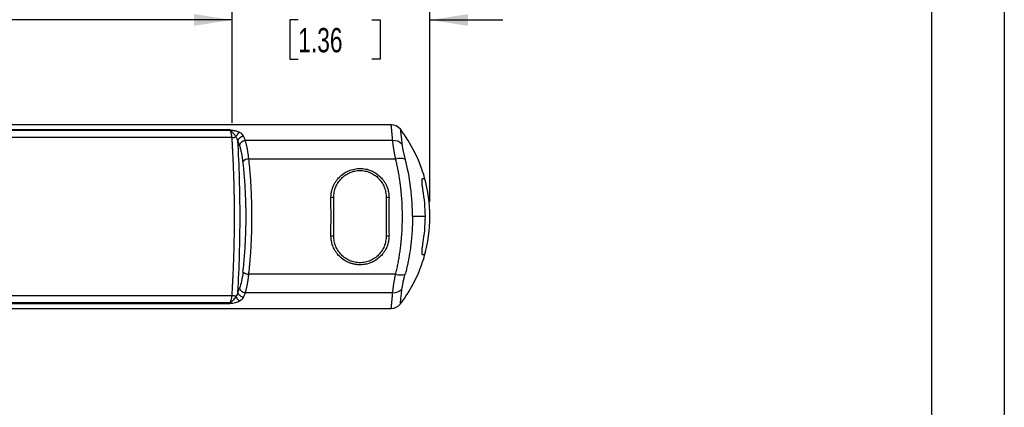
# Model space of a CAD drawing. Header units: millimetres. Extents: x 0 to 559, y 0 to 432.
# Tile 22 of 34: x 387 to 559, y 247 to 314. Entities that reach past the tile are written whole.
import ezdxf

# ---------------------------------------------------------------- set-up
doc = ezdxf.new("R2010")
doc.units = ezdxf.units.MM
doc.header["$LTSCALE"] = 2
doc.layers.add('DIMENSIONS', color=140, linetype='Continuous', lineweight=25)
doc.layers.add('TEXT', color=140, linetype='Continuous', lineweight=25)
doc.styles.add('SLDTEXTSTYLE0', font='TXT', dxfattribs={"width": 0.7})
doc.dimstyles.new('SLDDIMSTYLE1', dxfattribs={"dimtxt": 4.316016, "dimasz": 6.604, "dimexe": 0, "dimexo": 0.0625, "dimgap": 1.079004, "dimtad": 0, "dimtih": 1, "dimtoh": 1, "dimdec": 1, "dimrnd": 1e-09, "dimzin": 12, "dimdsep": 46, "dimtxsty": 'SLDTEXTSTYLE0', "dimsah": 1, "dimcen": 0.09, "dimadec": 0, "dimazin": 3, "dimtfac": 1, "dimtdec": 1, "dimtmove": 0, "dimatfit": 0, "dimfxl": 0, "dimfrac": 2, "dimtolj": 1, "dimtzin": 12, "dimarcsym": 0})
doc.dimstyles.new('SLDDIMSTYLE3', dxfattribs={"dimtxt": 4.316016, "dimasz": 6.604, "dimexe": 0, "dimexo": 0.0625, "dimgap": 1.079004, "dimtad": 0, "dimtih": 1, "dimtoh": 1, "dimdec": 1, "dimrnd": 1e-09, "dimzin": 4, "dimdsep": 46, "dimtxsty": 'SLDTEXTSTYLE0', "dimsah": 1, "dimcen": 0.09, "dimadec": 0, "dimazin": 1, "dimtfac": 1, "dimtdec": 1, "dimtofl": 0, "dimtmove": 0, "dimatfit": 3, "dimfxl": 0, "dimfrac": 2, "dimtolj": 1, "dimtzin": 12, "dimarcsym": 0})

# ---------------------------------------------------------------- blocks, each defined once
blk = doc.blocks.new('_D_6')
at = {"layer": 'DIMENSIONS'}
for p, q in [((215.19, 296.18), (215.19, 320.48)), ((424.18, 296.18), (424.18, 320.48)), ((215.19, 314.13), (305.41, 314.13)), ((311.26, 314.13), (309.81, 314.13)), ((309.81, 314.13), (309.81, 307.27)), ((324.09, 314.13), (325.54, 314.13)), ((325.54, 314.13), (325.54, 307.27)), ((424.18, 314.13), (329.94, 314.13)), ((309.81, 307.27), (311.26, 307.27)), ((325.54, 307.27), (324.09, 307.27))]:
    blk.add_line(p, q, dxfattribs=at)
for points in [[(215.19, 314.13), (221.8, 313.11), (221.8, 315.15)], [(424.18, 314.13), (417.57, 315.15), (417.57, 313.11)]]:
    blk.add_solid(points, dxfattribs=at)
at = {"layer": 'DIMENSIONS', "char_height": 4.233, "attachment_point": 1, "style": 'SLDTEXTSTYLE0'}
for s, insert in [('209.0', (309.47, 320.55)), ('8.23', (311.26, 312.73))]:
    blk.add_mtext(s, dxfattribs=dict(at, insert=insert))
blk = doc.blocks.new('_D_7')
at = {"layer": 'DIMENSIONS'}
for p, q in [((424.18, 296.18), (424.18, 320.48)), ((458.69, 282.4), (458.69, 320.48)), ((424.18, 314.13), (411.48, 314.13)), ((435.73, 314.13), (434.28, 314.13)), ((434.28, 314.13), (434.28, 307.27)), ((448.55, 314.13), (450, 314.13)), ((450, 314.13), (450, 307.27)), ((458.69, 314.13), (471.39, 314.13)), ((434.28, 307.27), (435.73, 307.27)), ((450, 307.27), (448.55, 307.27))]:
    blk.add_line(p, q, dxfattribs=at)
for points in [[(424.18, 314.13), (417.57, 315.15), (417.57, 313.11)], [(458.69, 314.13), (465.29, 313.11), (465.29, 315.15)]]:
    blk.add_solid(points, dxfattribs=at)
at = {"layer": 'DIMENSIONS', "char_height": 4.233, "attachment_point": 1, "style": 'SLDTEXTSTYLE0'}
for s, insert in [('34.5', (435.73, 320.55)), ('1.36', (435.73, 312.73))]:
    blk.add_mtext(s, dxfattribs=dict(at, insert=insert))
blk = doc.blocks.new('_D_8')
at = {"layer": 'DIMENSIONS'}
for p, q in [((102.69, 282.4), (102.69, 339.42)), ((458.69, 282.4), (458.69, 339.42)), ((102.69, 333.07), (303.62, 333.07)), ((309.47, 333.07), (308.02, 333.07)), ((308.02, 333.07), (308.02, 326.21)), ((325.88, 333.07), (327.33, 333.07)), ((327.33, 333.07), (327.33, 326.21)), ((458.69, 333.07), (331.73, 333.07)), ((308.02, 326.21), (309.47, 326.21)), ((327.33, 326.21), (325.88, 326.21))]:
    blk.add_line(p, q, dxfattribs=at)
for points in [[(102.69, 333.07), (109.29, 332.06), (109.29, 334.09)], [(458.69, 333.07), (452.08, 334.09), (452.08, 332.06)]]:
    blk.add_solid(points, dxfattribs=at)
at = {"layer": 'DIMENSIONS', "char_height": 4.233, "attachment_point": 1, "style": 'SLDTEXTSTYLE0'}
for s, insert in [('356.0', (309.47, 339.5)), ('14.02', (309.47, 331.67))]:
    blk.add_mtext(s, dxfattribs=dict(at, insert=insert))

msp = doc.modelspace()

# ---------------------------------------------------------------- linework, layer by layer
at = {"color": 7, "linetype": 'Continuous'}
msp.add_line((558.80494, 431.805348), (558.80494, 0.005348), dxfattribs=at)
for p, q in [((451.933497, 295.862376), (109.436922, 295.862376)), ((424.176356, 293.641205), (215.194063, 293.641205)), ((423.817047, 294.968358), (215.553372, 294.968358)), ((423.817047, 294.882523), (215.553372, 294.882523)), ((423.817047, 294.882523), (423.817047, 294.968358)), ((452.190068, 293.112023), (426.454171, 293.112023)), ((452.701367, 289.893666), (427.055738, 289.893666)), ((457.880024, 279.862376), (455.640655, 279.862376)), ((452.701367, 269.831085), (427.055738, 269.831085)), ((424.176356, 266.083547), (215.194063, 266.083547)), ((452.190068, 266.612728), (426.454171, 266.612728)), ((423.817047, 264.842228), (215.553372, 264.842228)), ((215.553372, 264.756393), (423.817047, 264.756393)), ((423.817047, 264.756393), (423.817047, 264.842228)), ((109.436922, 263.862376), (451.933497, 263.862376))]:
    msp.add_line(p, q)
for centre, radius, start, end in [((451.933497, 293.862376), 2, 37.49524976, 90), ((424.007682, 297.067242), 3.430187, 272.81855662, 284.51929867), ((426.061794, 293.385139), 1.247651, 113.76805854, 163.15902822), ((433.685209, 279.862376), 25, 15.66467481, 37.49524976), ((426.548127, 292.016748), 1.099298, 94.90302802, 164.61059255), ((452.32939, 291.014691), 2.101954, 45.63299027, 93.80049084), ((427.051693, 288.54015), 1.353522, 89.8287717, 135.28783608), ((453.528157, 287.116324), 2.897794, 73.42221227, 106.57778773), ((457.430998, 287.012511), 0.515784, 265.48890441, 309.1542073), ((433.685209, 279.862376), 25, 0, 15.66467481), ((441.813576, 282.069763), 1.159194, 84.43126351, 109.5136613), ((451.156843, 282.069763), 1.159194, 70.4863387, 95.56873649), ((433.905484, 279.862397), 23.97454, 359.99994935, 11.1510465), ((433.905484, 279.862354), 23.97454, 348.8489535, 0.00005065), ((433.685209, 279.862376), 25, 344.33532519, 0), ((441.813576, 277.654988), 1.159194, 250.4863387, 275.56873649), ((451.156843, 277.654988), 1.159194, 264.43126351, 289.5136613), ((433.685209, 279.862376), 25, 322.50475024, 344.33532519), ((457.430998, 272.71224), 0.515784, 50.8457927, 94.51109559), ((427.051693, 271.184601), 1.353522, 224.71216392, 270.1712283), ((453.528157, 272.608427), 2.897794, 253.42221227, 286.57778773), ((424.007682, 262.657509), 3.430187, 75.48070133, 87.18144338), ((426.548127, 267.708003), 1.099298, 195.38940745, 265.09697198), ((452.32939, 268.71006), 2.101954, 266.19950916, 314.36700973), ((426.061794, 266.339612), 1.247651, 196.84097178, 246.23194146), ((451.933497, 265.862376), 2, 270, 322.50475024)]:
    msp.add_arc(centre, radius, start, end)
for points, knots in [([(452.190068, 293.112023), (452.183031, 293.187996), (452.168984, 293.339673), (452.148983, 293.555796), (452.129816, 293.762958), (452.111555, 293.960321), (452.094181, 294.148035), (452.077698, 294.325999), (452.062106, 294.494192), (452.047406, 294.652583), (452.033595, 294.801154), (452.020676, 294.939895), (452.008648, 295.068805), (451.997511, 295.187891), (451.987264, 295.297169), (451.977908, 295.396662), (451.969443, 295.486402), (451.961869, 295.566426), (451.955186, 295.636782), (451.949394, 295.697522), (451.944492, 295.74871), (451.940483, 295.790397), (451.93736, 295.822718), (451.935144, 295.845528), (451.933756, 295.859747), (451.933583, 295.8615), (451.933497, 295.862376)], [0, 0, 0, 0, 0.04340510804, 0.08665752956, 0.12975746, 0.17270509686, 0.21550063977, 0.2581442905, 0.30063625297, 0.34297673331, 0.38516593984, 0.42720408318, 0.46909137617, 0.51082803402, 0.55241427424, 0.59385031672, 0.63513638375, 0.67627270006, 0.71725949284, 0.75809699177, 0.79878542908, 0.83932503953, 0.87971606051, 0.91995873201, 0.96005329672, 1, 1, 1, 1]), ([(423.817047, 294.968358), (423.837676, 294.968012), (423.882098, 294.967266), (423.952485, 294.962217), (424.031194, 294.954432), (424.118258, 294.943443), (424.213722, 294.92933), (424.358051, 294.905204), (424.54675, 294.8687), (424.774231, 294.815956), (424.994603, 294.755387), (425.201583, 294.686675), (425.391523, 294.611728), (425.50342, 294.55508), (425.558946, 294.52697)], [0, 0, 0, 0, 0.0291879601, 0.0628527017, 0.1013239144, 0.144822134, 0.1934996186, 0.2474648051, 0.3699066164, 0.4953233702, 0.6258584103, 0.75297269, 0.8774191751, 1, 1, 1, 1]), ([(424.867651, 293.746604), (424.833382, 293.799278), (424.763126, 293.907268), (424.647393, 294.069292), (424.522061, 294.234268), (424.39653, 294.387369), (424.263495, 294.53855), (424.127472, 294.674213), (424.016613, 294.768072), (423.945162, 294.818001), (423.90758, 294.841786), (423.867999, 294.864723), (423.831929, 294.877324), (423.817047, 294.882523)], [0, 0, 0, 0, 0.1159463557, 0.2377087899, 0.3654599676, 0.4996211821, 0.6108223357, 0.7554894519, 0.8830786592, 0.9097280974, 0.9332329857, 0.9724534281, 1, 1, 1, 1]), ([(424.176356, 293.641205), (424.172117, 293.682423), (424.163585, 293.765403), (424.146679, 293.887359), (424.126686, 294.00774), (424.103307, 294.12574), (424.076616, 294.240776), (424.038055, 294.384085), (423.982788, 294.550681), (423.90648, 294.732305), (423.847404, 294.831533), (423.817047, 294.882523)], [0, 0, 0, 0, 0.079465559, 0.1599766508, 0.2415799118, 0.3243201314, 0.408240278, 0.4933815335, 0.6527424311, 0.8215553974, 1, 1, 1, 1]), ([(424.61319, 279.862376), (424.612931, 280.118743), (424.612411, 280.631611), (424.608213, 281.400978), (424.601512, 282.170477), (424.592062, 282.939982), (424.57993, 283.709365), (424.565098, 284.478498), (424.54757, 285.247254), (424.527345, 286.015503), (424.504424, 286.783118), (424.478806, 287.54997), (424.450492, 288.315929), (424.41948, 289.080866), (424.385774, 289.844654), (424.349367, 290.607158), (424.310277, 291.368265), (424.26844, 292.127786), (424.224097, 292.885814), (424.192273, 293.389349), (424.176356, 293.641205)], [0, 0, 0, 0, 0.0552833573, 0.1105951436, 0.1659360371, 0.2213067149, 0.276707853, 0.3321401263, 0.3876042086, 0.4431007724, 0.4986304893, 0.5541940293, 0.6097920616, 0.6654252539, 0.7210942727, 0.7767997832, 0.8325424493, 0.8883229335, 0.9441418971, 1, 1, 1, 1]), ([(425.193133, 293.040626), (425.180746, 293.0906), (425.157449, 293.184588), (425.113571, 293.312819), (425.055757, 293.451692), (424.980343, 293.597071), (424.903438, 293.699117), (424.867651, 293.746604)], [0, 0, 0, 0, 0.1981466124, 0.3726555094, 0.5231817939, 0.778113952, 1, 1, 1, 1]), ([(425.193133, 293.040626), (425.20727, 293.135864), (425.240277, 293.23738), (425.349217, 293.434799), (425.425273, 293.530275), (425.60901, 293.693835), (425.716263, 293.761539), (425.938036, 293.858516), (426.052074, 293.887898), (426.159061, 293.900482)], [0, 0, 0, 0, 0.25, 0.25, 0.5, 0.5, 0.75, 0.75, 1, 1, 1, 1]), ([(426.159061, 293.900482), (426.184833, 293.837942), (426.236036, 293.713688), (426.310833, 293.518293), (426.383613, 293.318968), (426.430758, 293.180691), (426.454171, 293.112023)], [0, 0, 0, 0, 0.2550470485, 0.506727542, 0.7550442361, 1, 1, 1, 1]), ([(453.520305, 295.079767), (453.52042, 295.078724), (453.520651, 295.076636), (453.522515, 295.05974), (453.525488, 295.032721), (453.529678, 294.994564), (453.535056, 294.945518), (453.541628, 294.885507), (453.549388, 294.814558), (453.558337, 294.732685), (453.568469, 294.639921), (453.579784, 294.536306), (453.59549, 294.392456), (453.616945, 294.196045), (453.645783, 293.931733), (453.678404, 293.632101), (453.714853, 293.296488), (453.754798, 292.927867), (453.784349, 292.654548), (453.799186, 292.517327)], [0, 0, 0, 0, 0.0451390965, 0.0903641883, 0.1356718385, 0.1810585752, 0.226520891, 0.2720552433, 0.3176580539, 0.3633257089, 0.4090545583, 0.4548409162, 0.5006810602, 0.5819649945, 0.6640600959, 0.7469396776, 0.8305758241, 0.9149393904, 1, 1, 1, 1]), ([(425.488245, 292.308477), (425.464366, 292.373497), (425.416603, 292.503548), (425.343337, 292.689648), (425.268991, 292.869749), (425.218431, 292.98364), (425.193133, 293.040626)], [0, 0, 0, 0, 0.24977802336, 0.49959893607, 0.74962047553, 1, 1, 1, 1]), ([(426.089812, 289.492415), (426.080229, 289.571755), (426.061086, 289.73025), (426.02947, 289.962298), (425.995791, 290.189641), (425.959836, 290.411908), (425.921663, 290.629196), (425.881258, 290.841483), (425.828063, 291.100097), (425.760179, 291.397923), (425.675165, 291.724208), (425.584906, 292.030784), (425.520536, 292.215709), (425.488245, 292.308477)], [0, 0, 0, 0, 0.07111386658, 0.1420608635, 0.21294301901, 0.28386264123, 0.35492187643, 0.42622227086, 0.49786434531, 0.62321382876, 0.74833051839, 0.87374899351, 1, 1, 1, 1]), ([(426.454171, 293.112023), (426.471434, 293.05631), (426.505803, 292.945388), (426.555375, 292.770099), (426.60319, 292.589708), (426.649127, 292.403894), (426.693218, 292.213223), (426.735455, 292.018017), (426.77584, 291.818659), (426.814372, 291.615508), (426.851051, 291.40892), (426.885878, 291.199244), (426.918853, 290.986824), (426.949972, 290.771986), (426.979248, 290.555079), (427.006638, 290.336341), (427.032296, 290.116369), (427.04795, 289.967655), (427.055738, 289.893666)], [0, 0, 0, 0, 0.0669891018, 0.1333708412, 0.1991469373, 0.2643191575, 0.3288893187, 0.392859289, 0.4562309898, 0.5190063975, 0.5811875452, 0.6427765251, 0.7037754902, 0.7641866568, 0.8240123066, 0.8832547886, 0.9419165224, 1, 1, 1, 1]), ([(452.701367, 289.893666), (452.683175, 289.982148), (452.646939, 290.158383), (452.59585, 290.41647), (452.547446, 290.668248), (452.50194, 290.913151), (452.459277, 291.151066), (452.419471, 291.381783), (452.382518, 291.605142), (452.34842, 291.820993), (452.317175, 292.029202), (452.288784, 292.229659), (452.26325, 292.422253), (452.240556, 292.606951), (452.220771, 292.783513), (452.203638, 292.952528), (452.194579, 293.059), (452.190068, 293.112023)], [0, 0, 0, 0, 0.0705678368, 0.1405552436, 0.2099671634, 0.2788086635, 0.3470849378, 0.4148013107, 0.4819632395, 0.5485763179, 0.6146462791, 0.6801789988, 0.7451804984, 0.8096569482, 0.8736146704, 0.9370601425, 1, 1, 1, 1]), ([(453.799186, 292.517327), (453.804644, 292.469351), (453.815578, 292.373238), (453.836513, 292.22029), (453.860767, 292.060835), (453.888645, 291.894401), (453.920029, 291.721324), (453.954911, 291.541732), (453.99325, 291.355815), (454.035008, 291.163756), (454.080139, 290.965749), (454.128603, 290.761988), (454.18033, 290.5527), (454.235329, 290.338023), (454.293305, 290.118462), (454.334356, 289.968755), (454.354946, 289.893666)], [0, 0, 0, 0, 0.06938761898, 0.13900832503, 0.20888341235, 0.27903378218, 0.34947994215, 0.42024200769, 0.49133970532, 0.56279237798, 0.63461899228, 0.70683814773, 0.77946808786, 0.85252671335, 0.92603159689, 1, 1, 1, 1]), ([(426.089812, 270.232336), (426.107183, 270.382712), (426.141887, 270.683139), (426.190802, 271.138542), (426.237333, 271.596722), (426.281259, 272.05806), (426.32264, 272.522455), (426.361459, 272.989932), (426.397722, 273.460487), (426.431426, 273.934116), (426.462573, 274.410832), (426.530103, 275.544051), (426.607025, 277.357408), (426.641788, 279.862186), (426.60703, 282.367202), (426.523244, 284.342405), (426.432761, 285.791349), (426.362799, 286.73618), (426.282398, 287.668412), (426.192432, 288.589603), (426.124059, 289.191123), (426.089812, 289.492415)], [0, 0, 0, 0, 0.024883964, 0.0497142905, 0.0745018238, 0.0992574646, 0.1239921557, 0.1487168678, 0.1734425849, 0.1981802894, 0.2229409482, 0.2477354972, 0.3739064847, 0.5000067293, 0.6260798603, 0.7522779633, 0.8018218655, 0.8512782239, 0.9007348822, 0.9502796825, 1, 1, 1, 1]), ([(427.055738, 289.893666), (427.072651, 289.741158), (427.106447, 289.43642), (427.154107, 288.974592), (427.199484, 288.510091), (427.242365, 288.042731), (427.282808, 287.572813), (427.320796, 287.100508), (427.356335, 286.626019), (427.389423, 286.149541), (427.420059, 285.671271), (427.448245, 285.191404), (427.473981, 284.710135), (427.497265, 284.227659), (427.518099, 283.744169), (427.536482, 283.259856), (427.552414, 282.774914), (427.565895, 282.289531), (427.576925, 281.803898), (427.585505, 281.318202), (427.591633, 280.832631), (427.595311, 280.347368), (427.596911, 279.715298), (427.59314, 278.935465), (427.579729, 278.008197), (427.557385, 277.081026), (427.526108, 276.155273), (427.485898, 275.232264), (427.436758, 274.313331), (427.378674, 273.399852), (427.3117, 272.493089), (427.235631, 271.59478), (427.15124, 270.704913), (427.087609, 270.122696), (427.055738, 269.831085)], [0, 0, 0, 0, 0.024216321, 0.0483884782, 0.0725170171, 0.0966024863, 0.1206454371, 0.1446464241, 0.1686060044, 0.1925247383, 0.2164031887, 0.2402419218, 0.2640415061, 0.2878025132, 0.3115255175, 0.3352110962, 0.358859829, 0.3824722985, 0.40604909, 0.4295907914, 0.4530979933, 0.4765712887, 0.5000112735, 0.5447872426, 0.5896865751, 0.6347133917, 0.679871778, 0.7251657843, 0.7705994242, 0.8161766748, 0.8619014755, 0.9077777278, 0.9538092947, 1, 1, 1, 1]), ([(452.701367, 269.831085), (452.736533, 269.971594), (452.806863, 270.252609), (452.906271, 270.67956), (453.001216, 271.110302), (453.091261, 271.54511), (453.176524, 271.983748), (453.256972, 272.426112), (453.332614, 272.872061), (453.403449, 273.321459), (453.469476, 273.774162), (453.530695, 274.230038), (453.671809, 275.377881), (453.834462, 277.248086), (453.884164, 278.989374), (453.884275, 280.72818), (453.834948, 282.466752), (453.661734, 284.464638), (453.483555, 285.864258), (453.360144, 286.695282), (453.220563, 287.51488), (453.064417, 288.321865), (452.893182, 289.116762), (452.765303, 289.634709), (452.701367, 289.893666)], [0, 0, 0, 0, 0.0226286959, 0.0452570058, 0.0678874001, 0.0905223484, 0.113164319, 0.1358157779, 0.1584791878, 0.1811570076, 0.2038516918, 0.2265656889, 0.2493014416, 0.3744790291, 0.4997269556, 0.5000051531, 0.6250505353, 0.7500311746, 0.791807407, 0.8335173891, 0.8751763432, 0.9167995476, 0.9584023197, 1, 1, 1, 1]), ([(455.640655, 279.862376), (455.640656, 280.726203), (455.614177, 281.588622), (455.534053, 282.880117), (455.500588, 283.310262), (455.419748, 284.169814), (455.37237, 284.598678), (455.103305, 286.714489), (454.784959, 288.338107), (454.354946, 289.893666)], [0, 0, 0, 0, 0.25, 0.25, 0.375, 0.375, 0.5, 0.5, 1, 1, 1, 1]), ([(441.426369, 283.162376), (441.427035, 283.237214), (441.428388, 283.389298), (441.443554, 283.620388), (441.469395, 283.857566), (441.507803, 284.100193), (441.559429, 284.347556), (441.625252, 284.598833), (441.706131, 284.853108), (441.819952, 285.154475), (441.995426, 285.537185), (442.261353, 285.994004), (442.572269, 286.410413), (443.036181, 286.919391), (443.655428, 287.42683), (444.544523, 287.900766), (445.481069, 288.188519), (446.479605, 288.287492), (447.478806, 288.190728), (448.417674, 287.904294), (449.309587, 287.430674), (449.930843, 286.922652), (450.394847, 286.414319), (450.706231, 285.998282), (450.972926, 285.541337), (451.171846, 285.108201), (451.316446, 284.706652), (451.424664, 284.303411), (451.496341, 283.910645), (451.537843, 283.531557), (451.542016, 283.283375), (451.54405, 283.162376)], [0, 0, 0, 0, 0.0140548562, 0.0285615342, 0.0435211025, 0.0589345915, 0.0748029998, 0.0911273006, 0.1079084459, 0.1251473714, 0.1519559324, 0.1874224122, 0.2249510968, 0.2500327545, 0.3175875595, 0.374748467, 0.4385238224, 0.4996347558, 0.560837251, 0.6246873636, 0.682012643, 0.7497531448, 0.7748351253, 0.812097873, 0.847831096, 0.8747268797, 0.9021205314, 0.9283407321, 0.9533913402, 0.9772763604, 1, 1, 1, 1]), ([(441.926064, 283.223487), (441.92476, 283.532406), (441.953263, 283.835595), (442.066694, 284.431079), (442.152949, 284.726351), (442.37865, 285.28972), (442.516876, 285.556784), (442.843563, 286.062453), (443.033931, 286.302287), (443.450996, 286.733477), (443.678928, 286.927475), (444.17523, 287.271232), (444.441777, 287.418856), (444.992933, 287.655775), (445.280951, 287.747127), (445.87822, 287.870826), (446.178289, 287.901442), (446.781213, 287.902179), (447.087594, 287.871278), (447.680005, 287.749577), (447.967121, 287.659602), (448.523433, 287.421705), (448.790331, 287.273989), (449.284016, 286.933246), (449.515059, 286.737667), (449.936151, 286.302952), (450.122734, 286.067965), (450.449799, 285.563427), (450.591195, 285.290788), (450.81647, 284.729211), (450.901675, 284.439385), (451.016549, 283.841177), (451.045655, 283.53142), (451.044355, 283.223487)], [0, 0, 0, 0, 0.0625, 0.0625, 0.125, 0.125, 0.1875, 0.1875, 0.25, 0.25, 0.3125, 0.3125, 0.375, 0.375, 0.4375, 0.4375, 0.5, 0.5, 0.5625, 0.5625, 0.625, 0.625, 0.6875, 0.6875, 0.75, 0.75, 0.8125, 0.8125, 0.875, 0.875, 0.9375, 0.9375, 1, 1, 1, 1]), ([(457.390431, 286.498325), (457.367682, 286.494953), (457.34761, 286.479466), (457.31278, 286.424675), (457.297902, 286.384754), (457.274662, 286.282088), (457.266271, 286.219883), (457.256006, 286.073638), (457.254211, 285.988711), (457.259178, 285.711407), (457.276474, 285.489022), (457.335113, 285.013108), (457.376799, 284.755697), (457.427402, 284.49898)], [0, 0, 0, 0, 0.125, 0.125, 0.25, 0.25, 0.375, 0.375, 0.5, 0.5, 0.75, 0.75, 1, 1, 1, 1]), ([(441.433438, 279.862376), (441.43341, 280.020033), (441.433354, 280.335228), (441.432905, 280.807743), (441.432188, 281.27975), (441.431178, 281.751255), (441.429876, 282.222234), (441.428304, 282.692778), (441.427014, 283.005803), (441.426369, 283.162376)], [0, 0, 0, 0, 0.1429662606, 0.285823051, 0.4286141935, 0.571383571, 0.7141750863, 0.8570326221, 1, 1, 1, 1]), ([(451.54405, 283.162376), (451.543406, 283.005979), (451.542117, 282.693249), (451.540548, 282.223057), (451.539246, 281.752255), (451.538239, 281.28075), (451.537518, 280.808567), (451.537086, 280.335697), (451.536906, 279.744201), (451.537279, 279.034693), (451.538617, 278.208375), (451.540775, 277.383789), (451.542958, 276.836221), (451.54405, 276.562376)], [0, 0, 0, 0, 0.0714042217, 0.142780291, 0.2141501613, 0.2855357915, 0.356959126, 0.4284420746, 0.5000064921, 0.6251554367, 0.7501256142, 0.8750345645, 1, 1, 1, 1]), ([(424.176356, 266.083547), (424.192273, 266.335402), (424.224097, 266.838937), (424.26844, 267.596965), (424.310277, 268.356486), (424.349367, 269.117593), (424.385774, 269.880097), (424.41948, 270.643885), (424.450492, 271.408822), (424.478806, 272.174781), (424.504424, 272.941633), (424.527345, 273.709248), (424.54757, 274.477497), (424.565098, 275.246253), (424.57993, 276.015386), (424.592062, 276.784769), (424.601512, 277.554274), (424.608213, 278.323773), (424.612411, 279.09314), (424.612931, 279.606008), (424.61319, 279.862376)], [0, 0, 0, 0, 0.0558581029, 0.1116770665, 0.1674575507, 0.2232002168, 0.2789057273, 0.334574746, 0.3902079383, 0.4458059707, 0.5013695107, 0.5568992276, 0.6123957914, 0.6678598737, 0.723292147, 0.7786932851, 0.8340639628, 0.8894048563, 0.9447166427, 1, 1, 1, 1]), ([(441.426369, 276.562376), (441.427014, 276.718948), (441.428304, 277.031973), (441.429876, 277.502517), (441.431178, 277.973496), (441.432188, 278.445001), (441.432905, 278.917008), (441.433354, 279.389523), (441.43341, 279.704718), (441.433438, 279.862376)], [0, 0, 0, 0, 0.1429673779, 0.28582491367, 0.42861642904, 0.57138580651, 0.714176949, 0.85703373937, 1, 1, 1, 1]), ([(455.640655, 279.862376), (455.640228, 279.717757), (455.639373, 279.428695), (455.63244, 278.99538), (455.621353, 278.562454), (455.605684, 278.129604), (455.58551, 277.696519), (455.544434, 276.976777), (455.465845, 275.970384), (455.340893, 274.84208), (455.206843, 273.872866), (455.076043, 273.059158), (454.92665, 272.2474), (454.757349, 271.437717), (454.568806, 270.628734), (454.426611, 270.098377), (454.354946, 269.831085)], [0, 0, 0, 0, 0.0416053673, 0.0831599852, 0.1247111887, 0.1663060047, 0.207991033, 0.2498123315, 0.3746431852, 0.5006778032, 0.5816224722, 0.6632249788, 0.7456880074, 0.8291965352, 0.9139175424, 1, 1, 1, 1]), ([(446.485209, 271.469413), (446.41346, 271.470299), (446.269288, 271.472077), (446.052439, 271.486551), (445.834419, 271.509935), (445.615672, 271.54329), (445.396662, 271.586576), (445.17787, 271.640027), (444.959802, 271.703772), (444.742966, 271.777946), (444.316009, 271.946075), (443.657529, 272.296271), (443.037445, 272.804137), (442.574009, 273.312348), (442.263107, 273.728122), (441.996692, 274.184974), (441.798056, 274.617832), (441.653643, 275.019183), (441.545588, 275.422118), (441.474013, 275.814598), (441.432568, 276.19343), (441.428401, 276.441451), (441.426369, 276.562376)], [0, 0, 0, 0, 0.0267686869, 0.0537889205, 0.0810640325, 0.1085972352, 0.1363916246, 0.1644501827, 0.1927757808, 0.2213711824, 0.2502390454, 0.3647430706, 0.5000835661, 0.5501199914, 0.6246263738, 0.6959751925, 0.7497413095, 0.8044594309, 0.8568365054, 0.906880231, 0.9545985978, 1, 1, 1, 1]), ([(451.044355, 276.501264), (451.045659, 276.192345), (451.017156, 275.889156), (450.903724, 275.293672), (450.81747, 274.9984), (450.591769, 274.435031), (450.453543, 274.167967), (450.126856, 273.662298), (449.936488, 273.422464), (449.519423, 272.991274), (449.291491, 272.797276), (448.795189, 272.453519), (448.528642, 272.305895), (447.977486, 272.068976), (447.689468, 271.977624), (447.092199, 271.853925), (446.79213, 271.823309), (446.189206, 271.822572), (445.882825, 271.853473), (445.290414, 271.975174), (445.003297, 272.065149), (444.446985, 272.303046), (444.180088, 272.450762), (443.686403, 272.791505), (443.45536, 272.987084), (443.034268, 273.421799), (442.847685, 273.656786), (442.52062, 274.161324), (442.379224, 274.433964), (442.153949, 274.99554), (442.068744, 275.285366), (441.95387, 275.883574), (441.924764, 276.193331), (441.926064, 276.501264)], [0, 0, 0, 0, 0.0625, 0.0625, 0.125, 0.125, 0.1875, 0.1875, 0.25, 0.25, 0.3125, 0.3125, 0.375, 0.375, 0.4375, 0.4375, 0.5, 0.5, 0.5625, 0.5625, 0.625, 0.625, 0.6875, 0.6875, 0.75, 0.75, 0.8125, 0.8125, 0.875, 0.875, 0.9375, 0.9375, 1, 1, 1, 1]), ([(451.54405, 276.562376), (451.543383, 276.487492), (451.542028, 276.335313), (451.526842, 276.104074), (451.500966, 275.866734), (451.462505, 275.623933), (451.410803, 275.376387), (451.344881, 275.124918), (451.263876, 274.870447), (451.149916, 274.568959), (450.974193, 274.186005), (450.707985, 273.729094), (450.396602, 273.312431), (449.932094, 272.803333), (449.312069, 272.295842), (448.600368, 271.917335), (448.057115, 271.714716), (447.663901, 271.603388), (447.269371, 271.525809), (446.876323, 271.478139), (446.614841, 271.472306), (446.485209, 271.469413)], [0, 0, 0, 0, 0.0281156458, 0.0571365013, 0.0870647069, 0.1179023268, 0.149651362, 0.1823137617, 0.2158914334, 0.2503862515, 0.3039853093, 0.3749810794, 0.4499980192, 0.5002465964, 0.6353871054, 0.7497673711, 0.8015396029, 0.8524321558, 0.9024612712, 0.9516443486, 1, 1, 1, 1]), ([(457.427402, 275.225771), (457.402106, 275.097439), (457.379321, 274.970664), (457.338735, 274.720168), (457.320777, 274.595098), (457.291238, 274.355748), (457.279626, 274.241763), (457.262763, 274.025212), (457.257576, 273.922252), (457.252517, 273.644782), (457.263066, 273.494373), (457.309163, 273.28977), (457.344928, 273.23317), (457.390431, 273.226426)], [0, 0, 0, 0, 0.125, 0.125, 0.25, 0.25, 0.375, 0.375, 0.5, 0.5, 0.75, 0.75, 1, 1, 1, 1]), ([(426.089812, 270.232336), (426.024541, 269.676264), (425.939788, 269.152129), (425.736985, 268.202768), (425.618959, 267.777644), (425.488245, 267.416274)], [0, 0, 0, 0, 0.5, 0.5, 1, 1, 1, 1]), ([(427.055738, 269.831085), (427.046805, 269.746516), (427.028838, 269.576415), (426.999042, 269.325368), (426.966984, 269.076046), (426.932463, 268.829292), (426.895534, 268.585484), (426.856182, 268.345143), (426.814412, 268.108769), (426.770221, 267.876886), (426.723611, 267.65002), (426.67458, 267.428732), (426.623137, 267.21351), (426.569241, 267.005157), (426.513052, 266.803329), (426.473866, 266.676482), (426.454171, 266.612728)], [0, 0, 0, 0, 0.0664283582, 0.1336124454, 0.2015559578, 0.2702624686, 0.3397354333, 0.4099781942, 0.4809939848, 0.5527859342, 0.6253570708, 0.6987103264, 0.7728485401, 0.8477744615, 0.9234907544, 1, 1, 1, 1]), ([(452.190068, 266.612728), (452.194923, 266.669605), (452.204676, 266.783851), (452.223375, 266.965903), (452.245118, 267.156609), (452.2702, 267.356641), (452.298542, 267.565714), (452.330165, 267.783774), (452.365063, 268.01068), (452.403237, 268.246285), (452.444687, 268.490413), (452.489417, 268.742874), (452.537409, 269.003421), (452.588729, 269.271911), (452.643132, 269.547683), (452.681898, 269.736339), (452.701367, 269.831085)], [0, 0, 0, 0, 0.0674548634, 0.1354906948, 0.2041156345, 0.2733376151, 0.3431643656, 0.4136034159, 0.4846621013, 0.5563475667, 0.6286667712, 0.7016264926, 0.7752333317, 0.8494937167, 0.9244139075, 1, 1, 1, 1]), ([(453.799186, 267.207424), (453.836317, 267.550977), (453.90332, 267.945495), (454.044607, 268.608876), (454.098908, 268.843254), (454.218512, 269.325516), (454.284001, 269.574444), (454.354946, 269.831085)], [0, 0, 0, 0, 0.5, 0.5, 0.75, 0.75, 1, 1, 1, 1]), ([(423.817047, 264.842228), (423.832605, 264.867278), (423.863303, 264.916706), (423.906263, 264.999941), (423.946138, 265.087551), (423.982766, 265.179419), (424.016187, 265.274569), (424.058285, 265.410654), (424.104269, 265.595165), (424.148609, 265.833624), (424.16719, 266.000988), (424.176356, 266.083547)], [0, 0, 0, 0, 0.0904796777, 0.1785323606, 0.2641778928, 0.347437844, 0.4283356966, 0.5068970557, 0.6758499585, 0.8401005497, 1, 1, 1, 1]), ([(425.193133, 266.684125), (425.218431, 266.741111), (425.268991, 266.855002), (425.343337, 267.035103), (425.416603, 267.221203), (425.464366, 267.351254), (425.488245, 267.416274)], [0, 0, 0, 0, 0.2503795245, 0.5004010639, 0.7502219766, 1, 1, 1, 1]), ([(426.159061, 265.82427), (426.052074, 265.836853), (425.938036, 265.866235), (425.716263, 265.963212), (425.60901, 266.030916), (425.425273, 266.194476), (425.349217, 266.289952), (425.240277, 266.487371), (425.20727, 266.588887), (425.193133, 266.684125)], [0, 0, 0, 0, 0.25, 0.25, 0.5, 0.5, 0.75, 0.75, 1, 1, 1, 1]), ([(426.454171, 266.612728), (426.430758, 266.54406), (426.383613, 266.405783), (426.310833, 266.206458), (426.236036, 266.011063), (426.184833, 265.886809), (426.159061, 265.82427)], [0, 0, 0, 0, 0.2449557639, 0.493272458, 0.7449529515, 1, 1, 1, 1]), ([(451.933497, 263.862376), (451.9336, 263.863417), (451.933805, 263.865505), (451.935458, 263.88244), (451.938094, 263.909617), (451.941811, 263.94814), (451.946583, 263.997843), (451.952417, 264.058889), (451.95931, 264.131344), (451.967264, 264.215284), (451.976278, 264.310771), (451.986352, 264.417859), (451.997486, 264.536588), (452.00968, 264.666991), (452.022935, 264.809086), (452.03725, 264.962881), (452.052625, 265.128372), (452.06906, 265.305544), (452.086555, 265.494364), (452.105112, 265.694807), (452.124724, 265.906755), (452.145415, 266.130385), (452.167096, 266.364694), (452.182401, 266.529944), (452.190068, 266.612728)], [0, 0, 0, 0, 0.0435855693, 0.0873471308, 0.1312850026, 0.175399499, 0.2196909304, 0.2641596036, 0.3088058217, 0.3536298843, 0.3986320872, 0.4438127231, 0.4891720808, 0.534710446, 0.5804281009, 0.6263253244, 0.6724023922, 0.7186595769, 0.7650971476, 0.8117153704, 0.8585145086, 0.905494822, 0.9526565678, 1, 1, 1, 1]), ([(453.520305, 264.644984), (453.520305, 264.644984), (453.526435, 264.700894), (453.550404, 264.919792), (453.568244, 265.082787), (453.60401, 265.410301), (453.617409, 265.533099), (453.646753, 265.802346), (453.662742, 265.949198), (453.714579, 266.425976), (453.754276, 266.791902), (453.799186, 267.207424)], [0, 0, 0, 0, 0.25, 0.25, 0.5, 0.5, 0.625, 0.625, 0.75, 0.75, 1, 1, 1, 1]), ([(424.867651, 265.978147), (424.747517, 265.788946), (424.594932, 265.575927), (424.3288, 265.258027), (424.233202, 265.152404), (424.080133, 265.010223), (424.027231, 264.965365), (423.92121, 264.889086), (423.868554, 264.856357), (423.817047, 264.842228)], [0, 0, 0, 0, 0.5, 0.5, 0.75, 0.75, 0.875, 0.875, 1, 1, 1, 1]), ([(423.817047, 264.756393), (423.905875, 264.756393), (423.989416, 264.765126), (424.153899, 264.785834), (424.23488, 264.7986), (424.471872, 264.840103), (424.623481, 264.872375), (425.061727, 264.982948), (425.333887, 265.076933), (425.558946, 265.197781)], [0, 0, 0, 0, 0.125, 0.125, 0.25, 0.25, 0.5, 0.5, 1, 1, 1, 1]), ([(426.159061, 265.82427), (426.144221, 265.791269), (426.114953, 265.726182), (426.059817, 265.634183), (425.997154, 265.547886), (425.926155, 265.467338), (425.847081, 265.392192), (425.759647, 265.322345), (425.664697, 265.257175), (425.594071, 265.217508), (425.558946, 265.197781)], [0, 0, 0, 0, 0.1354647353, 0.2671724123, 0.3954719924, 0.5207409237, 0.6433846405, 0.7638350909, 0.8825481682, 1, 1, 1, 1])]:
    msp.add_open_spline(points, degree=3, knots=knots)
for points in [[(426.159061, 293.900482), (426.055156, 294.148425), (425.864976, 294.362645), (425.558946, 294.52697)], [(425.579116, 279.862376), (425.579118, 284.290435), (425.449395, 288.717224), (425.193133, 293.040626)], [(441.933133, 279.862376), (441.933133, 280.985562), (441.930771, 282.108721), (441.926064, 283.223487)], [(451.044355, 283.223487), (451.03494, 280.993745), (451.03494, 278.731006), (451.044355, 276.501264)], [(425.193133, 266.684125), (425.449395, 271.007527), (425.579118, 275.434316), (425.579116, 279.862376)], [(441.926064, 276.501264), (441.930771, 277.61603), (441.933133, 278.739189), (441.933133, 279.862376)], [(425.193133, 266.684125), (425.132041, 266.415663), (425.028351, 266.173905), (424.867651, 265.978147)]]:
    msp.add_open_spline(points, degree=3)
at = {"layer": 'TEXT'}
msp.add_line((546.1, 419.1), (546.1, 12.7), dxfattribs=at)

# ---------------------------------------------------------------- dimensions: what is measured, and where the dimension line sits
at = {"layer": 'DIMENSIONS'}
for base, p1, p2, dimstyle, picture, middle in [((458.685209, 333.07445), (102.685209, 279.862376), (458.685209, 279.862376), 'SLDDIMSTYLE3', '_D_8', (317.673612, 333.07445)), ((424.176356, 314.130631), (215.194063, 293.641205), (424.176356, 293.641205), 'SLDDIMSTYLE3', '_D_6', (317.673612, 314.130631)), ((458.685209, 314.130631), (424.176356, 293.641205), (458.685209, 279.862376), 'SLDDIMSTYLE1', '_D_7', (442.141112, 314.130631))]:
    dim = msp.add_linear_dim(base=base, p1=p1, p2=p2, dimstyle=dimstyle, dxfattribs=at)
    dim.commit()
    dim.dimension.update_dxf_attribs({"geometry": picture, "text_midpoint": middle, "dimtype": 160})

doc.saveas('drawing.dxf')
